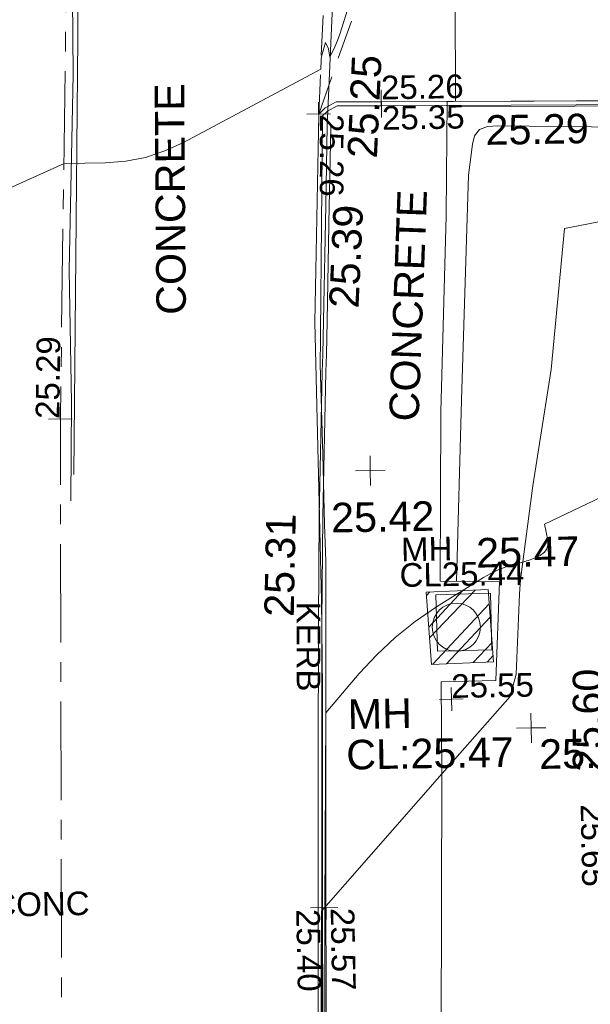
# Model space of a CAD drawing. Header units: millimetres. Extents: x -290717 to 520720, y -88450 to 287762.
# Tile 152 of 197: x -212884 to -205641, y 146079 to 158575. Entities that reach past the tile are written whole.
import ezdxf

# ---------------------------------------------------------------- set-up
doc = ezdxf.new("R2010")
doc.units = ezdxf.units.MM
for name, pattern in [('IMPORT-CENTER _6_', [2000, 1250, -250, 250, -250]), ('IMPORT-DASHED _2_', [750, 500, -250]), ('IMPORT-HIDDEN2 _3_', [4762.5, 3175, -1587.5]), ('IMPORT-UG_ELEC_STREET LIGHTING_QLB2 _2_', [2700, 1500, -300.0000000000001, 0, -250, 150, -300.0000000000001, 0, -200])]:
    doc.linetypes.add(name, pattern=pattern)
for name, color, linetype, lineweight, true_color in [('00_TOPO_FOOTPATH', 7, 'Continuous', 9, 0xa50000), ('00_TOPO_KERB_BOTTOM', 1, 'Continuous', 9, 0xff0000), ('00_TOPO_KERB_TOP', 7, 'Continuous', 9, 0xa500a5), ('00_TOPO_LEVEL_SPOT', 7, 'Continuous', 9, 0x666666), ('00_TOPO_ROAD_MARKING_WHITE_CONTINUOUS', 7, 'Continuous', 9, 0x999999), ('00_TOPO_SERV_MH', 7, 'Continuous', 9, 0x666666), ('00_UAV_BUILDING_OUTLINE', 5, 'Continuous', 9, 0x0000ff), ('00_UAV_FORM_LINES', 7, 'Continuous', 9, 0x666666), ('01_DTM_CONTOUR_MNR', 7, 'Continuous', 9, 0xa5a552), ('12333-PUM-2D-U-0001-C01 - Rev2_REVIT IMPORT_dwg', 7, 'Continuous', 9, 0x767676), ('CONTOURS_MINOR', 7, 'Continuous', 9, 0x00a5a5), ('FORM_LINE', 7, 'IMPORT-DASHED _2_', 9, 0x00a500), ('FORM_LINE_LVL', 7, 'Continuous', 9, 0x00a500), ('KERB_BOTTOM', 7, 'Continuous', 9, 0x0000a5), ('KERB_BOTTOM_LVL', 7, 'Continuous', 9, 0x0000a5), ('KERB_BOTTOM_TXT', 7, 'Continuous', 9, 0x0000a5), ('KERB_TOP', 2, 'Continuous', 9, 0xffff00), ('KERB_TOP_LVL', 2, 'Continuous', 9, 0xffff00), ('MANHOLES', 7, 'Continuous', 9, 0xa50000), ('MANHOLES_LVL', 7, 'Continuous', 9, 0xa50000), ('MANHOLES_TXT', 7, 'Continuous', 9, 0xa50000), ('MARKINGS_WHITE_LINE', 7, 'Continuous', 9, 0xc0c0c0), ('PUM-CHAMBER EXTENTS', 6, 'IMPORT-HIDDEN2 _3_', 9, 0xff00ff), ('ROAD_CROWNLINE', 7, 'IMPORT-CENTER _6_', 9, 0xa500a5), ('ROAD_CROWNLINE_LVL', 7, 'Continuous', 9, 0xa500a5), ('SPOT_HEIGHTS_LVL', 7, 'Continuous', 9, 0x00a500)]:
    doc.layers.add(name, color=color, linetype=linetype, lineweight=lineweight, true_color=true_color)
for name, color, linetype, lineweight in [('00_TOPO_ROAD_EDGE', 7, 'Continuous', 9), ('00_TOPO_SURFACE', 7, 'Continuous', 9), ('00_TOPO_SURVEY_TEXT', 7, 'Continuous', 9), ('CHANGE_OF_SURFACE', 7, 'IMPORT-DASHED _2_', 9), ('CHANGE_OF_SURFACE_LVL', 7, 'Continuous', 9), ('TEXT_TXT', 7, 'Continuous', 9)]:
    doc.layers.add(name, color=color, linetype=linetype, lineweight=lineweight)
doc.styles.add('Arial_3', font='arial.ttf', dxfattribs={"height": 299.9999999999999})
doc.styles.add('Swis721 Lt BT_2', font='swissl.ttf', dxfattribs={"height": 375})

# ---------------------------------------------------------------- blocks, each defined once
blk = doc.blocks.new('12333-PUM-2D-U-0001-C01 - Rev2_REVIT IMPORT_dwg_MM-2077200-Site Location Plan Existing')
at = {"layer": '00_TOPO_LEVEL_SPOT', "color": 254, "true_color": 0xcccccc, "flags": 128}
for points in [[(500.0000000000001, 0), (0, 0), (0, 500.0000000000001)], [(0, -500.0000000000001), (0, 0), (-500.0000000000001, 0)]]:
    blk.add_lwpolyline(points, dxfattribs=at)
blk = doc.blocks.new('12333-PUM-2D-U-0001-C01 - Rev2_REVIT IMPORT_dwg_MGS62954_T2_Galway_ITM_3d_Rev1-2077680-Site Location Plan Existing')
at = {"layer": '00_TOPO_FOOTPATH', "color": 254, "true_color": 0xcccccc, "flags": 128}
for points in [[(533697065.1734454, 725708027.8917608), (533697079.5065472, 725709194.8173472), (533697770.8704673, 725709198.3568178), (533697841.6522588, 725710447.9956774), (533697086.1315457, 725710469.0009499), (533697134.7430159, 725712617.5137877), (533697245.9310036, 725715107.4150679), (533697259.6428177, 725715621.2324848), (533697284.5022159, 725716552.7789456), (533697363.9766796, 725716555.9117215)], [(533697065.1734454, 725708027.8917608), (533697001.708298, 725704734.033686), (533696983.1547527, 725702114.2193846), (533696873.7223875, 725698722.8448491), (533696770.9979355, 725696518.911165), (533696786.7830353, 725693159.4666961), (533696714.1412565, 725689607.9700632), (533696588.2664145, 725685275.499058), (533696567.5255021, 725681646.0333962), (533696524.0480676, 725679141.4868637), (533696438.37929, 725676039.356371), (533696399.9693121, 725673538.808004)]]:
    blk.add_lwpolyline(points, dxfattribs=at)
at = {"layer": '00_TOPO_KERB_BOTTOM', "color": 254, "true_color": 0xcccccc, "flags": 128}
for points in [[(533697363.9766796, 725716555.9117215), (533700436.9914961, 725716511.9587821), (533703927.6441078, 725716441.9206537), (533704650.4005389, 725716422.487148)], [(533695499.9524956, 725708174.1581109), (533695532.457241, 725709984.4804175), (533695565.7566184, 725711318.6150309), (533695638.3826581, 725713154.8340389), (533695648.866549, 725713374.2960474), (533695665.6250296, 725713801.4913402), (533695718.831362, 725715261.348479), (533695754.1004691, 725716275.1424503)], [(533695499.9524956, 725708174.1581109), (533695451.4535815, 725705383.6546743), (533695409.1472051, 725702843.0446978), (533695363.5654888, 725699925.9281697), (533695317.3845072, 725697160.1867985), (533695273.1659924, 725694358.3764633), (533695237.0079515, 725692164.396152), (533695192.793671, 725690120.8765422), (533695138.1399615, 725687447.7983508), (533695095.5606441, 725685242.813526), (533695040.2933533, 725682670.1518892), (533694980.8836086, 725679619.0318204), (533694934.1473436, 725676972.759623), (533694910.9757891, 725675532.7785964)]]:
    blk.add_lwpolyline(points, dxfattribs=at)
at = {"layer": '00_TOPO_KERB_TOP', "color": 254, "true_color": 0xcccccc, "flags": 128}
for points in [[(533697364.1652839, 725716489.7172986), (533700435.8589501, 725716445.7879359), (533703926.083293, 725716375.7584006), (533704556.4949145, 725716358.8020202), (533704645.1966426, 725716356.4161819)], [(533695545.052255, 725708173.3483344), (533695577.5541658, 725709983.5127677), (533695610.8414, 725711317.1608651), (533695683.4471346, 725713152.8664935), (533695693.9313723, 725713372.3357642), (533695710.6998467, 725713799.7858173), (533695763.9098214, 725715259.7428871), (533695769.6427122, 725715424.5321482), (533695799.1802262, 725716273.5741608)], [(533695545.052255, 725708173.3483344), (533695494.7382628, 725705382.8695279), (533695452.4333277, 725702842.3461106), (533695406.851596, 725699925.228599), (533695360.6705579, 725697159.4838411), (533695316.4521172, 725694357.6781999), (533695280.2919889, 725692163.5712306), (533695236.0758522, 725690119.9658353), (533695181.4231716, 725687446.9379573), (533695138.843421, 725685241.9307097), (533695083.5760555, 725682669.2655904), (533695024.1679205, 725679618.228191), (533694977.4329472, 725676972.0291197), (533694966.8185259, 725676312.4028858), (533694954.261939, 725675532.0820545)]]:
    blk.add_lwpolyline(points, dxfattribs=at)
at = {"layer": '00_TOPO_ROAD_EDGE', "color": 254, "true_color": 0xcccccc}
blk.add_line((533695754.1004691, 725716275.1424505), (533695880.0101248, 725718324.9269133), dxfattribs=at)
at = {"layer": '00_TOPO_ROAD_MARKING_WHITE_CONTINUOUS', "color": 254, "true_color": 0xcccccc, "flags": 128}
blk.add_lwpolyline([(533692420.0000001, 725711570.0000002), (533692450.0000001, 725712820.0000002), (533692450.0000001, 725714500.0000001), (533692540.0000001, 725716980.0000001), (533692560.0000002, 725718930.0000001), (533692580.0000001, 725720730), (533692630, 725722970.0000001), (533692660.0000001, 725725060.0000002), (533692680.0000002, 725727150.0000001), (533692710.0000001, 725729230), (533690190.0000002, 725729290), (533688040.0000001, 725729360.0000001), (533686310.0000002, 725728310.0000001)], dxfattribs=at)
at = {"layer": '00_TOPO_SERV_MH', "color": 254, "true_color": 0xcccccc}
blk.add_circle((533697282.3365973, 725709882.9208437), 305.8366678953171, dxfattribs=at)
at = {"layer": '00_TOPO_SURFACE', "color": 254, "true_color": 0xcccccc}
blk.add_line((533697390.0790851, 725716555.538382), (533697410.0758377, 725718089.5944806), dxfattribs=at)
at = {"layer": '00_UAV_FORM_LINES', "color": 254, "true_color": 0xcccccc, "flags": 128}
blk.add_lwpolyline([(533702023.6539999, 725716261.4710001), (533699505.654, 725716191.4710002), (533697919.654, 725716236.4710001), (533697789.654, 725716229.471), (533697687.654, 725716195.4710002), (533697621.6539999, 725716115.4710002), (533697594.6539999, 725716007.4710001), (533697536.6539999, 725715616.4710001), (533697397.654, 725712762.4710002), (533697295.4226647, 725710463.1821592)], dxfattribs=at)
at = {"layer": '01_DTM_CONTOUR_MNR', "color": 254, "true_color": 0xcccccc, "flags": 128}
blk.add_lwpolyline([(533695450.0000001, 725703484.7692308), (533695485.9591838, 725705380), (533695490.3571429, 725705479.6428573), (533695510.0000001, 725706310.0000002), (533697070.0000001, 725708030), (533697952.3696383, 725708991.5775564), (533698030.9070872, 725709274.544882), (533698092.5460739, 725710288.5983739), (533698109.5500339, 725710472.2936118), (533698284.4154916, 725711660.7265077), (533698544.5135256, 725713130.907161), (533698744.9968404, 725714916.4373289), (533700007.0381702, 725715143.1408454)], dxfattribs=at)
at = {"xscale": 0.375, "yscale": 0.375, "zscale": 0.375}
for p in [(533696225.2468183, 725711889.5031018), (533698210.1162952, 725708587.990674)]:
    blk.add_blockref('12333-PUM-2D-U-0001-C01 - Rev2_REVIT IMPORT_dwg_MM-2077200-Site Location Plan Existing', p, dxfattribs=at)
at = {"layer": '00_TOPO_FOOTPATH', "color": 251, "true_color": 0x666666, "insert": (533697550.6085068, 725711009.3309408), "char_height": 375, "width": 1495.902363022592, "attachment_point": 1, "line_spacing_factor": 1.005061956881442, "style": 'Swis721 Lt BT_2'}
blk.add_mtext('25.47', dxfattribs=at)
at = {"layer": '00_TOPO_KERB_BOTTOM', "color": 251, "true_color": 0x666666, "insert": (533697762.8286209, 725716371.7667615), "char_height": 375, "width": 1495.902363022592, "attachment_point": 1, "line_spacing_factor": 1.005061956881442, "style": 'Swis721 Lt BT_2'}
blk.add_mtext('25.29', dxfattribs=at)
at = {"layer": '00_TOPO_KERB_BOTTOM', "color": 251, "true_color": 0x666666, "insert": (533694846.5137121, 725710061.210605), "char_height": 375, "width": 1495.902363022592, "attachment_point": 1, "rotation": 87.85780023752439, "line_spacing_factor": 1.005061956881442, "style": 'Swis721 Lt BT_2'}
blk.add_mtext('25.31', dxfattribs=at)
at = {"layer": '00_TOPO_KERB_TOP', "color": 251, "true_color": 0x666666, "insert": (533695736.7535759, 725713969.751337), "char_height": 375, "width": 1495.902363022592, "attachment_point": 1, "rotation": 86.3965175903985, "line_spacing_factor": 1.005061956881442, "style": 'Swis721 Lt BT_2'}
blk.add_mtext('25.39', dxfattribs=at)
at = {"layer": '00_TOPO_LEVEL_SPOT', "char_height": 375, "width": 1495.902363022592, "attachment_point": 1, "line_spacing_factor": 1.005061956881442, "style": 'Swis721 Lt BT_2'}
for s, insert in [('25.42', (533695717.2999095, 725711487.5861398)), ('25.58', (533698305.1808528, 725708440.6102244))]:
    blk.add_mtext(s, dxfattribs=dict(at, insert=insert))
at = {"layer": '00_TOPO_ROAD_EDGE', "color": 251, "true_color": 0x666666, "insert": (533696003.8634874, 725715867.9345337), "char_height": 375, "width": 1495.902363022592, "attachment_point": 1, "rotation": 86.3965175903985, "line_spacing_factor": 1.005061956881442, "style": 'Swis721 Lt BT_2'}
blk.add_mtext('25.25', dxfattribs=at)
at = {"layer": '00_TOPO_SERV_MH', "char_height": 375, "attachment_point": 1, "line_spacing_factor": 1.005061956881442, "style": 'Swis721 Lt BT_2'}
for s, insert, width in [('MH', (533695884.7135249, 725708989.8397148), 949.779278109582), ('CL:25.47', (533695856.8931124, 725708475.4793721), 2440.932744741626)]:
    blk.add_mtext(s, dxfattribs=dict(at, insert=insert, width=width))
at = {"layer": '00_TOPO_SURVEY_TEXT', "color": 251, "true_color": 0x666666, "char_height": 375, "width": 3286.236302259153, "attachment_point": 1, "line_spacing_factor": 1.005061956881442, "style": 'Swis721 Lt BT_2'}
for insert, rotation in [((533693545.1583949, 725713911.8811429), 89.43978910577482), ((533696473.9405565, 725712517.6541053), 86.89207995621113)]:
    blk.add_mtext('CONCRETE', dxfattribs=dict(at, insert=insert, rotation=rotation))
at = {"layer": '00_UAV_BUILDING_OUTLINE', "color": 251, "true_color": 0x666666, "insert": (533698728.498669, 725708020.3854686), "char_height": 375, "width": 1495.902363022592, "attachment_point": 1, "rotation": 89.02223482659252, "line_spacing_factor": 1.005061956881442, "style": 'Swis721 Lt BT_2'}
blk.add_mtext('25.60', dxfattribs=at)
blk = doc.blocks.new('12333-PUM-2D-U-0001-C01 - Rev2_REVIT IMPORT_dwg_SPOT-2077773-Site Location Plan Existing')
at = {"layer": 'FORM_LINE_LVL', "color": 9, "true_color": 0xaae1aa}
for p, q in [((0, 500.0000000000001), (0, -500.0000000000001)), ((-500.0000000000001, 0), (500.0000000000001, 0))]:
    blk.add_line(p, q, dxfattribs=at)
blk = doc.blocks.new('12333-PUM-2D-U-0001-C01 - Rev2_REVIT IMPORT_dwg_SPOT-2077770-Site Location Plan Existing')
at = {"layer": 'KERB_BOTTOM_LVL', "color": 9, "true_color": 0xaaaae1}
for p, q in [((0, 500.0000000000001), (0, -500.0000000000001)), ((-500.0000000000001, 0), (500.0000000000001, 0))]:
    blk.add_line(p, q, dxfattribs=at)
blk = doc.blocks.new('12333-PUM-2D-U-0001-C01 - Rev2_REVIT IMPORT_dwg_SPOT-2077810-Site Location Plan Existing')
at = {"layer": 'KERB_TOP_LVL', "color": 51, "true_color": 0xffffaa}
for p, q in [((0, 500.0000000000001), (0, -500.0000000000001)), ((-500.0000000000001, 0), (500.0000000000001, 0))]:
    blk.add_line(p, q, dxfattribs=at)
blk = doc.blocks.new('12333-PUM-2D-U-0001-C01 - Rev2_REVIT IMPORT_dwg_SPOT-2077775-Site Location Plan Existing')
at = {"layer": 'SPOT_HEIGHTS_LVL', "color": 9, "true_color": 0xaae1aa}
for p, q in [((0, 500.0000000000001), (0, -500.0000000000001)), ((-500.0000000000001, 0), (500.0000000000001, 0))]:
    blk.add_line(p, q, dxfattribs=at)
blk = doc.blocks.new('12333-PUM-2D-U-0001-C01 - Rev2_REVIT IMPORT_dwg_SPOT-2077774-Site Location Plan Existing')
at = {"layer": 'ROAD_CROWNLINE_LVL', "color": 254, "true_color": 0xe1aae1}
for p, q in [((0, 500.0000000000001), (0, -500.0000000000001)), ((-500.0000000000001, 0), (500.0000000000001, 0))]:
    blk.add_line(p, q, dxfattribs=at)
blk = doc.blocks.new('12333-PUM-2D-U-0001-C01 - Rev2_REVIT IMPORT_dwg-1620468-Site Location Plan Existing')
at = {"layer": 'PUM-CHAMBER EXTENTS', "true_color": 0xffaaff}
h = blk.add_hatch(dxfattribs=at)
h.set_pattern_fill('FP_3', color=211, style=0, pattern_type=2)
h.set_pattern_definition([(45, (-533641079.65, -725615854.3560001), (-265.1650429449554, 265.1650429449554), []), (45, (-533640902.873, -725615854.3560001), (-265.1650429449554, 265.1650429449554), [])])
h.paths.add_polyline_path([(55879.35015291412, 93562.64382135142), (56668.35015290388, 93581.64382143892), (56616.35015287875, 94499.64382138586), (55827.35015288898, 94480.64382129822)])
at = {"layer": 'CHANGE_OF_SURFACE', "color": 253, "true_color": 0xaaaaaa}
blk.add_line((54569.85310593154, 100571.0989249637), (55192.7562195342, 102249.880819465), dxfattribs=at)
at = {"layer": 'CONTOURS_MINOR', "color": 254, "true_color": 0xaae1e1, "flags": 128}
for points in [[(50313.51663300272, 99563.79760988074), (51327.79148337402, 99999.23293525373), (51853.01635926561, 99999.34767873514), (52111.1695978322, 100017.915511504), (52363.64732973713, 100060.0427854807), (52607.61180205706, 100137.5092216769), (52845.90076794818, 100238.5350989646), (54607.79148351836, 101139.2329352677), (54613.05108852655, 101255.2468472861), (54614.67584129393, 101274.4500351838), (54617.28419363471, 101293.4790727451), (54621.36794626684, 101312.2468837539), (54626.43529858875, 101330.8405440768), (54672.63522162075, 101477.5012325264), (54710.24966204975, 101398.2238768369), (54721.90101805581, 101289.8627370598), (54791.1000296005, 101420.6368594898), (54823.03820096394, 101499.8783515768), (54853.77923794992, 101579.5662954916), (54882.72457395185, 101659.9239166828), (54910.47277534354, 101740.7279893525), (55207.79148326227, 102639.2329352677)], [(54443.37955280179, 88995.06035959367), (54449.8800301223, 89331.51101076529), (54456.50462433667, 89667.95929870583), (54473.10230415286, 90499.2329352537), (54527.79148356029, 92969.2329353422), (54960.46136994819, 93460.69637616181), (55186.55941984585, 93694.72507294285), (55425.42130465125, 93913.45377627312), (55683.42894187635, 94109.23249088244), (55954.20041412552, 94289.71121227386), (56558.72018740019, 94653.40344130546), (56652.13415189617, 94703.74062238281), (56748.03988588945, 94747.91921151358), (56847.68327511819, 94782.85991225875), (56949.81843419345, 94811.64202105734), (57020.84592240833, 94828.07205454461), (57088.57386198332, 94846.18592960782), (57155.2449153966, 94867.28351458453), (57220.33063950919, 94892.85666472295), (57284.35947722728, 94921.4135245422), (57337.61814993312, 94960.9708584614), (57370.18753355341, 95002.99446599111), (57383.51359544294, 95054.46449981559), (57384.01077641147, 95112.23215167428), (57362.46611108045, 95216.06605139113), (57343.99899502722, 95317.94427603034), (59714.55347980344, 96398.17258797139)]]:
    blk.add_lwpolyline(points, dxfattribs=at)
at = {"layer": 'FORM_LINE', "color": 9, "true_color": 0xaae1aa}
blk.add_line((54569.85310593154, 100571.0989249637), (54987.75659431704, 107344.2393128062), dxfattribs=at)
at = {"layer": 'KERB_BOTTOM', "color": 9, "true_color": 0xaaaae1, "flags": 128}
blk.add_lwpolyline([(53921.35100334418, 59365.6617802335), (53878.42663738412, 59365.12170964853), (53893.58997554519, 60143.75911466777), (53926.57842102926, 62490.65137130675), (53952.58337375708, 63869.47918159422), (53999.38467156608, 66350.96540057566), (54049.65605819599, 69016.44175732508), (54143.35963339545, 73984.7682681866), (54176.34807887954, 76129.01721801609), (54251.750239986, 80200.73390472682), (54313.01449530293, 84432.68018309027), (54402.55456150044, 87646.69728977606), (54440.25564205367, 90497.84149776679), (54490.15162489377, 93288.61347166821), (54498.60794318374, 94399.92824976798), (54475.13890708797, 97932.63196188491), (54569.85310593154, 100571.0989249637), (54654.68053647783, 100646.501086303), (54796.0595880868, 100721.9032475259), (55366.28842970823, 100712.4779771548), (63624.25474089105, 100608.366080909)], dxfattribs=at)
at = {"layer": 'KERB_TOP', "color": 51, "true_color": 0xffffaa, "flags": 128}
blk.add_lwpolyline([(54221.16475831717, 76128.25750699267), (54296.56729614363, 80199.99453506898), (54357.82852303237, 84431.73160543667), (54387.16547098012, 85484.77361688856), (54447.36937130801, 87645.776789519), (54485.07340799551, 90497.14453902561), (54526.86856978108, 92973.21033198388), (54559.30058204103, 94894.5761503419), (54554.33545936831, 95361.74188600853), (54544.86618132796, 96252.70112976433), (54532.74256479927, 97393.40567030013), (54541.49734345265, 97714.24944966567), (54543.52683993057, 97788.62611902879), (54618.82234062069, 100548.0440860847), (54683.32008924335, 100605.3754187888), (54808.11443959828, 100671.932406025), (55365.56352535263, 100662.7183712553), (63613.30331652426, 100558.7354055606), (63624.25474089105, 100608.366080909)], dxfattribs=at)
at = {"layer": 'MANHOLES', "color": 9, "true_color": 0xe1aaaa, "flags": 128}
blk.add_lwpolyline([(55951.74054591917, 94445.65527734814), (55958.26094620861, 93728.41122781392), (56649.65409005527, 93734.69662014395), (56643.13368976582, 94451.94066967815)], close=True, dxfattribs=at)
at = {"layer": 'MARKINGS_WHITE_LINE', "color": 254, "true_color": 0xeaeaea, "flags": 128}
blk.add_lwpolyline([(45263.60343443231, 112434.8563784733), (47053.51137777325, 113500.9044915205), (51699.37537738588, 113356.1325253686), (51633.56993859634, 107183.5823389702), (51528.28123583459, 101590.1200164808), (51383.50927014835, 96049.3020452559)], dxfattribs=at)
at = {"layer": 'PUM-CHAMBER EXTENTS', "color": 211, "linetype": 'Continuous', "true_color": 0xffaaff, "flags": 128}
blk.add_lwpolyline([(55879.35015291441, 93562.64382135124), (55827.35015288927, 94480.64382129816), (56616.35015287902, 94499.64382138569), (56668.35015290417, 93581.64382143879)], close=True, dxfattribs=at)
at = {"layer": 'ROAD_CROWNLINE', "color": 254, "true_color": 0xe1aae1, "flags": 128}
blk.add_lwpolyline([(50016.84218284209, 33937.34829535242), (50180.78598205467, 42276.7492934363), (50537.58318559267, 49563.04268853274), (50766.98465575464, 65954.1435870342), (50959.81897797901, 79732.46343096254), (51224.31078238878, 96757.6574300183), (51751.56272621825, 113780.3100878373)], dxfattribs=at)
blk.add_blockref('12333-PUM-2D-U-0001-C01 - Rev2_REVIT IMPORT_dwg_MGS62954_T2_Galway_ITM_3d_Rev1-2077680-Site Location Plan Existing', (-533641079.6498471, -725615854.3561786))
at = {"xscale": 0.3, "yscale": 0.3, "zscale": 0.3}
for name, p in [('12333-PUM-2D-U-0001-C01 - Rev2_REVIT IMPORT_dwg_SPOT-2077770-Site Location Plan Existing', (55366.28842970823, 100712.4779771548)), ('12333-PUM-2D-U-0001-C01 - Rev2_REVIT IMPORT_dwg_SPOT-2077810-Site Location Plan Existing', (55365.56352535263, 100662.7183712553)), ('12333-PUM-2D-U-0001-C01 - Rev2_REVIT IMPORT_dwg_SPOT-2077773-Site Location Plan Existing', (54569.85310593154, 100571.0989249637)), ('12333-PUM-2D-U-0001-C01 - Rev2_REVIT IMPORT_dwg_SPOT-2077774-Site Location Plan Existing', (51224.29148328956, 96757.63293541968)), ('12333-PUM-2D-U-0001-C01 - Rev2_REVIT IMPORT_dwg_SPOT-2077775-Site Location Plan Existing', (56125.1914834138, 93116.43293534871)), ('12333-PUM-2D-U-0001-C01 - Rev2_REVIT IMPORT_dwg_SPOT-2077770-Site Location Plan Existing', (54440.25564205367, 90497.84149776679)), ('12333-PUM-2D-U-0001-C01 - Rev2_REVIT IMPORT_dwg_SPOT-2077810-Site Location Plan Existing', (54485.07340799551, 90497.14453902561))]:
    blk.add_blockref(name, p, dxfattribs=at)
at = {"layer": 'CHANGE_OF_SURFACE_LVL', "insert": (58041.14558028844, 91754.16997988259), "char_height": 299.9999999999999, "width": 1256.112065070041, "attachment_point": 1, "rotation": 270.14897699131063, "line_spacing_factor": 0.9417779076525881, "style": 'Arial_3'}
blk.add_mtext('25.65', dxfattribs=at)
at = {"layer": 'FORM_LINE_LVL', "insert": (54884.84935632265, 100565.3425913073), "char_height": 299.9999999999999, "width": 1256.112065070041, "attachment_point": 1, "rotation": 268.94676416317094, "line_spacing_factor": 0.9417779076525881, "style": 'Arial_3'}
blk.add_mtext('25.26', dxfattribs=at)
at = {"layer": 'KERB_BOTTOM_LVL', "insert": (55366.29148351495, 101042.7522354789), "char_height": 299.9999999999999, "width": 1256.112065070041, "attachment_point": 1, "line_spacing_factor": 0.9417779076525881, "style": 'Arial_3'}
blk.add_mtext('25.26', dxfattribs=at)
at = {"layer": 'KERB_BOTTOM_LVL', "insert": (54407.89048692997, 90486.02731612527), "char_height": 299.9999999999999, "width": 1256.112065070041, "attachment_point": 1, "rotation": 270.14897699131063, "line_spacing_factor": 0.9417779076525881, "style": 'Arial_3'}
blk.add_mtext('25.40', dxfattribs=at)
at = {"layer": 'KERB_BOTTOM_TXT', "insert": (54484.23284508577, 94384.0115149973), "char_height": 299.9999999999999, "width": 1362.624491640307, "attachment_point": 1, "rotation": 268.94676416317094, "line_spacing_factor": 0.9417779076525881, "style": 'Arial_3'}
blk.add_mtext('KERB', dxfattribs=at)
at = {"layer": 'KERB_TOP_LVL', "insert": (55372.15507857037, 100656.2810824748), "char_height": 299.9999999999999, "width": 1256.112065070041, "attachment_point": 1, "line_spacing_factor": 0.9417779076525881, "style": 'Arial_3'}
blk.add_mtext('25.35', dxfattribs=at)
at = {"layer": 'KERB_TOP_LVL', "insert": (54845.39495867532, 90492.92314919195), "char_height": 299.9999999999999, "width": 1256.112065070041, "attachment_point": 1, "rotation": 270.14897699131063, "line_spacing_factor": 0.9417779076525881, "style": 'Arial_3'}
blk.add_mtext('25.57', dxfattribs=at)
at = {"layer": 'MANHOLES_LVL', "insert": (55493.74557391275, 94851.88412030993), "char_height": 299.9999999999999, "width": 1895.18662449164, "attachment_point": 1, "line_spacing_factor": 0.9417779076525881, "style": 'Arial_3'}
blk.add_mtext('CL25.44', dxfattribs=at)
at = {"layer": 'MANHOLES_TXT', "insert": (55518.24327383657, 95177.78578731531), "char_height": 299.9999999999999, "width": 774.9697243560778, "attachment_point": 1, "line_spacing_factor": 0.9417779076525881, "style": 'Arial_3'}
blk.add_mtext('MH', dxfattribs=at)
at = {"layer": 'ROAD_CROWNLINE_LVL', "insert": (50909.43138408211, 96767.38526193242), "char_height": 299.9999999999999, "width": 1256.112065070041, "attachment_point": 1, "rotation": 88.22591504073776, "line_spacing_factor": 0.9417779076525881, "style": 'Arial_3'}
blk.add_mtext('25.29', dxfattribs=at)
at = {"layer": 'SPOT_HEIGHTS_LVL', "insert": (56125.1914834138, 93431.44403030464), "char_height": 299.9999999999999, "width": 1256.112065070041, "attachment_point": 1, "line_spacing_factor": 0.9417779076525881, "style": 'Arial_3'}
blk.add_mtext('25.55', dxfattribs=at)
at = {"layer": 'TEXT_TXT', "insert": (50253.00488912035, 90757.75910883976), "char_height": 299.9999999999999, "width": 1469.136918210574, "attachment_point": 1, "line_spacing_factor": 0.9417779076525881, "style": 'Arial_3'}
blk.add_mtext('CONC', dxfattribs=at)

msp = doc.modelspace()

# ---------------------------------------------------------------- block references
at = {"layer": '12333-PUM-2D-U-0001-C01 - Rev2_REVIT IMPORT_dwg', "color": 254, "linetype": 'IMPORT-UG_ELEC_STREET LIGHTING_QLB2 _2_', "true_color": 0xffd4d4, "rotation": 0.9999999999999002}
msp.add_blockref('12333-PUM-2D-U-0001-C01 - Rev2_REVIT IMPORT_dwg-1620468-Site Location Plan Existing', (-261895.0770586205, 55869.5817132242), dxfattribs=at)

doc.saveas('drawing.dxf')
